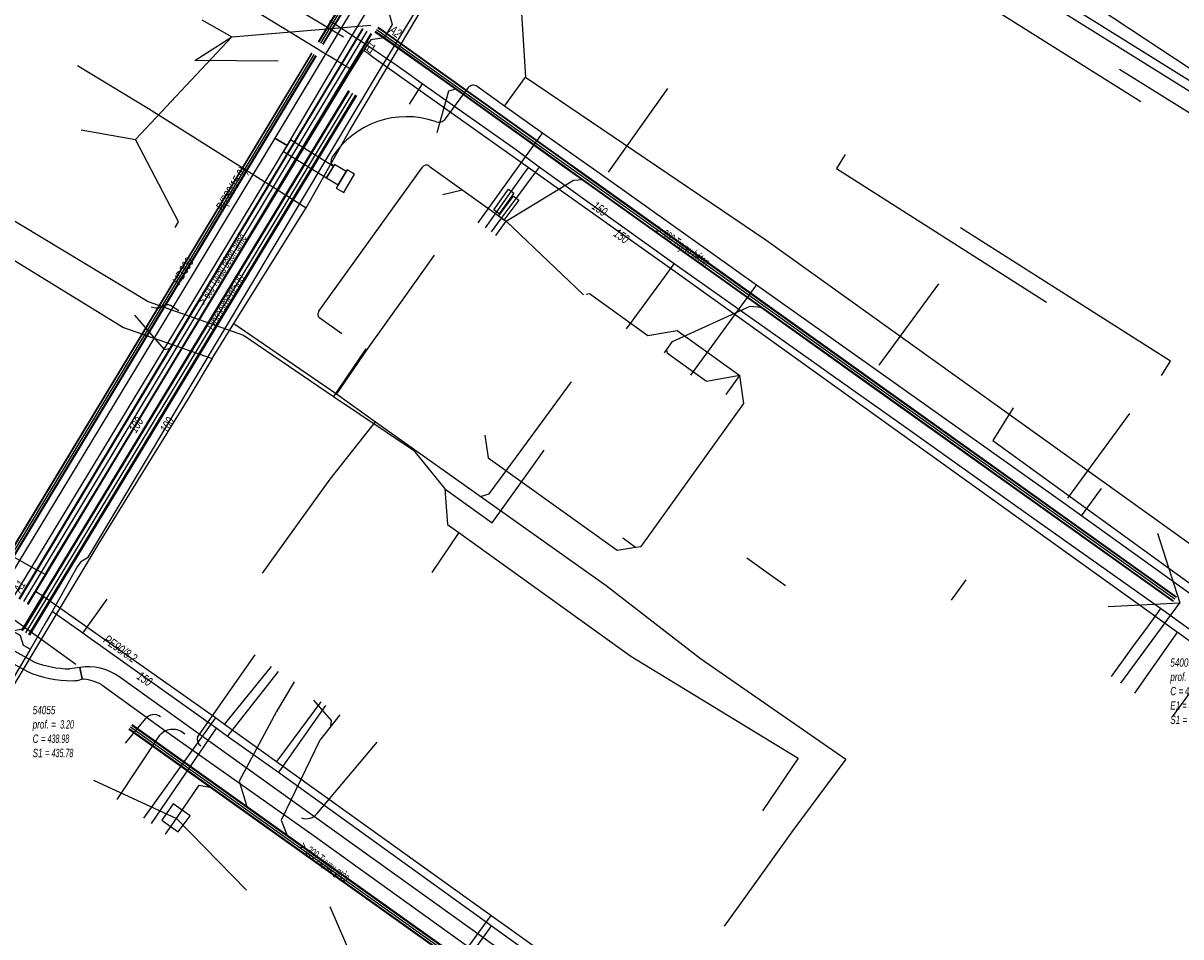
# Model space of a CAD drawing. Header units: metres. Extents: x 2695563 to 2696938, y 1260544 to 1262032.
# Tile 167 of 256: x 2696141 to 2696211, y 1261559 to 1261614. Entities that reach past the tile are written whole.
import ezdxf

# ---------------------------------------------------------------- set-up
doc = ezdxf.new("R2010")
doc.units = ezdxf.units.M
doc.header["$LTSCALE"] = 100
for name, pattern in [('AUSGEZOGEN', [0]), ('STRICHLINIE2_S3', [0.25, 0.15, -0.1]), ('VERDECKT2_S2', [0.18, 0.1, -0.08])]:
    doc.linetypes.add(name, pattern=pattern)
for name, color, linetype in [('Eau portable_Cadastre des conduites_Conduite', 171, 'AUSGEZOGEN'), ('Eau potable_Cadastre des conduites_Conduite_Texte', 171, 'AUSGEZOGEN'), ('Eau potable_Cadastre des conduites_Tube de protection', 171, 'AUSGEZOGEN'), ('EU_Cadastre des conduites', 24, 'AUSGEZOGEN'), ('EU_Cadastre des conduites – Texte', 7, 'AUSGEZOGEN'), ('EU_Cadastre des conduites_Autres ouvrages – Polygone de détail', 24, 'AUSGEZOGEN'), ('EU_Cadastre des conduites_Regard normalisé – Texte', 24, 'AUSGEZOGEN'), ('EU_Cadastre des conduites_Regard – Polygone de détail', 24, 'AUSGEZOGEN'), ('EU_Cadastre des conduites_Texte entrée-sortie', 24, 'AUSGEZOGEN'), ('Gaz_Cadastre des conduites_Conduite', 32, 'AUSGEZOGEN'), ('Gaz_Cadastre des conduites_Conduite_Texte', 32, 'AUSGEZOGEN'), ('Gaz_Cadastre des conduites_Tube de protection', 32, 'AUSGEZOGEN'), ('Réseau électrique_Cadastre des conduite_Bord du tracé', 1, 'AUSGEZOGEN'), ('Réseau électrique_Cadastre des conduite_Tronçon de tracé', 1, 'AUSGEZOGEN'), ('Réseau électrique_Cadastre des conduites_Ouvrage_Surface-Ligne-Point', 1, 'AUSGEZOGEN'), ('TV_Cadastre des conduites_CONDUITE', 92, 'AUSGEZOGEN'), ('Télécommunications_SW_Cadastre des conduites_Bord du tracé', 94, 'AUSGEZOGEN')]:
    doc.layers.add(name, color=color, linetype=linetype)
doc.styles.add('ARIAL', font='arial.ttf')
pattern_1 = [(0, (2708005, 1273150), (6075, 6075), [6075, -6075]), (90, (2708005, 1273150), (-6075, 6075), [6075, -6075])]

# ---------------------------------------------------------------- blocks, each defined once
blk = doc.blocks.new('COMPLEXOBJECT_1562')
at = {"layer": 'EU_Cadastre des conduites', "color": 24, "linetype": 'AUSGEZOGEN', "transparency": 33554687}
for p, q in [((6157.771, 11597.036), (6164.015, 11605.715)), ((6164.433, 11605.783), (6169.062, 11602.461)), ((6159.165, 11595.669), (6157.84, 11596.617))]:
    blk.add_line(p, q, dxfattribs=at)
for centre, radius, start, end in [((6164.256, 11605.544), 0.296, 98.99763, 144.64263), ((6164.259, 11605.545), 0.295, 53.77932, 99.482), ((6158.019, 11596.86), 0.304, 144.72783, 189.13353), ((6158.011, 11596.858), 0.296, 188.99763, 234.64263)]:
    blk.add_arc(centre, radius, start, end, dxfattribs=at)
blk = doc.blocks.new('COMPLEXOBJECT_1636')
at = {"layer": 'Réseau électrique_Cadastre des conduite_Bord du tracé', "color": 1, "linetype": 'AUSGEZOGEN', "transparency": 33554687}
for points in [[(6143.365, 11575.539), (6143.501, 11574.847), (6143.591, 11574.839)], [(6213.247, 11525.361), (6213.746, 11526.058), (6197.2, 11537.898), (6174.251, 11554.532), (6155.091, 11568.252), (6145.699, 11574.988)], [(6144.677, 11574.5), (6148.545, 11571.707), (6157.356, 11565.476), (6169.598, 11556.684), (6172.409, 11554.613), (6178.488, 11550.242), (6180.617, 11548.662), (6197.089, 11536.96), (6211.868, 11526.262), (6213.247, 11525.361)]]:
    blk.add_lwpolyline(points, dxfattribs=at)
for centre, radius, start, end in [((6143.868, 11572.451), 3.128, 54.17982, 99.25432), ((6143.269, 11571.897), 2.96, 61.58264, 83.74536)]:
    blk.add_arc(centre, radius, start, end, dxfattribs=at)
blk = doc.blocks.new('COMPLEXOBJECT_1637')
at = {"layer": 'Réseau électrique_Cadastre des conduite_Bord du tracé', "color": 1, "linetype": 'AUSGEZOGEN', "transparency": 33554687}
for points in [[(6140.572, 11575.883), (6139.455, 11576.497), (6138.098, 11577.212), (6137.715, 11576.583)], [(6137.715, 11576.583), (6139.133, 11575.875), (6140.195, 11575.292)], [(6143.501, 11574.847), (6143.365, 11575.539), (6142.749, 11575.452)]]:
    blk.add_lwpolyline(points, dxfattribs=at)
for centre, radius, start, end in [((6142.921, 11582.037), 6.587, 249.10307, 268.49985), ((6142.908, 11581.748), 7.003, 247.20473, 269.9311), ((6142.956, 11576.235), 1.491, 267.83767, 291.42692)]:
    blk.add_arc(centre, radius, start, end, dxfattribs=at)
blk = doc.blocks.new('COMPLEXOBJECT_1659')
at = {"layer": 'Réseau électrique_Cadastre des conduite_Bord du tracé', "color": 1, "linetype": 'AUSGEZOGEN', "transparency": 33554687}
blk.add_line((6171.74, 11633.382), (6171.916, 11633.684), dxfattribs=at)
for points in [[(6171.651, 11634.252), (6171.271, 11633.662), (6171.74, 11633.382)], [(6172.557, 11633.847), (6213.047, 11608.593), (6213.322, 11609.034), (6172.674, 11634.387)]]:
    blk.add_lwpolyline(points, dxfattribs=at)
for centre, radius, start, end in [((6172.241, 11633.728), 0.789, 56.67977, 138.35541), ((6172.3, 11633.515), 0.419, 52.2353, 156.29942)]:
    blk.add_arc(centre, radius, start, end, dxfattribs=at)
blk = doc.blocks.new('COMPLEXOBJECT_1936')
at = {"layer": 'Réseau électrique_Cadastre des conduite_Tronçon de tracé', "color": 1, "linetype": 'AUSGEZOGEN', "transparency": 33554687}
for centre, radius, start, end in [((6147.985, 11598.055), 0.821, 246.50092, 299.31012), ((6148.632, 11596.989), 0.428, 64.27737, 125.00784)]:
    blk.add_arc(centre, radius, start, end, dxfattribs=at)
blk = doc.blocks.new('COMPLEXOBJECT_1957')
at = {"layer": 'Réseau électrique_Cadastre des conduite_Tronçon de tracé', "color": 1, "linetype": 'AUSGEZOGEN', "transparency": 33554687}
blk.add_line((6146.113, 11570.965), (6147.31, 11572.438), dxfattribs=at)
blk.add_arc((6147.828, 11572.052), 0.646, 52.54649, 143.32611, dxfattribs=at)
blk = doc.blocks.new('COMPLEXOBJECT_1958')
at = {"layer": 'Réseau électrique_Cadastre des conduite_Tronçon de tracé', "color": 1, "linetype": 'AUSGEZOGEN', "transparency": 33554687}
blk.add_line((6145.616, 11567.584), (6148.189, 11571.461), dxfattribs=at)
blk.add_arc((6148.962, 11570.781), 1.029, 45.5346, 138.68206, dxfattribs=at)
blk = doc.blocks.new('COMPLEXOBJECT_1965')
at = {"layer": 'Réseau électrique_Cadastre des conduite_Tronçon de tracé', "color": 1, "linetype": 'AUSGEZOGEN', "transparency": 33554687}
blk.add_line((6150.446, 11571.34), (6153.94, 11576.298), dxfattribs=at)
blk.add_arc((6150.919, 11571.227), 0.486, 166.58321, 236.71475, dxfattribs=at)
blk = doc.blocks.new('COMPLEXOBJECT_1966')
at = {"layer": 'Réseau électrique_Cadastre des conduite_Tronçon de tracé', "color": 1, "linetype": 'AUSGEZOGEN', "transparency": 33554687}
blk.add_line((6157.671, 11566.729), (6161.283, 11571.044), dxfattribs=at)
blk.add_arc((6157.014, 11567.26), 0.845, 250.15677, 321.0917, dxfattribs=at)
blk = doc.blocks.new('COMPLEXOBJECT_1971')
at = {"layer": 'Réseau électrique_Cadastre des conduite_Tronçon de tracé', "color": 1, "linetype": 'AUSGEZOGEN', "transparency": 33554687}
blk.add_line((6166.774, 11610.518), (6165.331, 11608.566), dxfattribs=at)
for centre, radius, start, end in [((6167.075, 11610.284), 0.382, 50.6907, 142.12864), ((6163.061, 11603.424), 5.342, 70.94486, 147.23202), ((6165.007, 11608.866), 0.442, 242.80654, 317.2467), ((6158.903, 11606.088), 0.404, 145.78375, 232.1184)]:
    blk.add_arc(centre, radius, start, end, dxfattribs=at)

msp = doc.modelspace()

# ---------------------------------------------------------------- hatches: boundary and pattern name
at = {"layer": 'Réseau électrique_Cadastre des conduite_Bord du tracé', "lineweight": 18, "transparency": 33554687}
h = msp.add_hatch(dxfattribs=at)
h.set_pattern_fill('MUSTER', color=1, scale=6075, style=0, pattern_type=2)
h.set_pattern_definition(pattern_1)
h.paths.add_polyline_path([(2696172.71, 1261633.192), (2696172.886, 1261633.494), (2696172.897, 1261633.516), (2696172.908, 1261633.538), (2696172.921, 1261633.559), (2696172.936, 1261633.579), (2696172.951, 1261633.598), (2696172.968, 1261633.616), (2696172.985, 1261633.633), (2696173.004, 1261633.649), (2696173.023, 1261633.664), (2696173.043, 1261633.678), (2696173.064, 1261633.691), (2696173.086, 1261633.702), (2696173.108, 1261633.712), (2696173.131, 1261633.721), (2696173.155, 1261633.729), (2696173.179, 1261633.735), (2696173.203, 1261633.739), (2696173.227, 1261633.743), (2696173.252, 1261633.744), (2696173.276, 1261633.745), (2696173.301, 1261633.744), (2696173.325, 1261633.741), (2696173.349, 1261633.737), (2696173.373, 1261633.732), (2696173.397, 1261633.725), (2696173.42, 1261633.717), (2696173.443, 1261633.708), (2696173.465, 1261633.697), (2696173.486, 1261633.685), (2696173.507, 1261633.671), (2696173.527, 1261633.657), (2696214.017, 1261608.403), (2696214.292, 1261608.844), (2696173.644, 1261634.197), (2696173.613, 1261634.216), (2696173.582, 1261634.234), (2696173.549, 1261634.25), (2696173.516, 1261634.265), (2696173.482, 1261634.278), (2696173.448, 1261634.29), (2696173.413, 1261634.3), (2696173.378, 1261634.309), (2696173.342, 1261634.316), (2696173.306, 1261634.321), (2696173.27, 1261634.324), (2696173.234, 1261634.326), (2696173.198, 1261634.327), (2696173.162, 1261634.325), (2696173.125, 1261634.322), (2696173.089, 1261634.317), (2696173.054, 1261634.311), (2696173.018, 1261634.303), (2696172.983, 1261634.293), (2696172.949, 1261634.282), (2696172.915, 1261634.269), (2696172.882, 1261634.255), (2696172.849, 1261634.239), (2696172.817, 1261634.222), (2696172.786, 1261634.203), (2696172.756, 1261634.183), (2696172.727, 1261634.161), (2696172.699, 1261634.138), (2696172.672, 1261634.114), (2696172.646, 1261634.089), (2696172.621, 1261634.062), (2696172.241, 1261633.472)], flags=0)
h = msp.add_hatch(dxfattribs=at)
h.set_pattern_fill('MUSTER', color=1, scale=6075, style=0, pattern_type=2)
h.set_pattern_definition(pattern_1)
h.paths.add_polyline_path([(2696156.824, 1261606.83), (2696160.565, 1261613.175), (2696172.71, 1261633.192), (2696172.026, 1261633.607), (2696159.879, 1261613.587), (2696156.088, 1261607.275)], flags=0)
h = msp.add_hatch(dxfattribs=at)
h.set_pattern_fill('MUSTER', color=1, scale=6075, style=0, pattern_type=2)
h.set_pattern_definition(pattern_1)
h.paths.add_polyline_path([(2696139.565, 1261578.344), (2696140.031, 1261579.099), (2696150.67, 1261596.646), (2696156.824, 1261606.83), (2696156.088, 1261607.275), (2696149.934, 1261597.091), (2696138.831, 1261578.787)], flags=0)
h = msp.add_hatch(dxfattribs=at)
h.set_pattern_fill('MUSTER', color=1, scale=6075, style=0, pattern_type=2)
h.set_pattern_definition(pattern_1)
h.paths.add_polyline_path([(2696159.625, 1261605.579), (2696157.026, 1261607.173), (2696156.615, 1261606.486), (2696159.207, 1261604.897)], flags=0)
h = msp.add_hatch(dxfattribs=at)
h.set_pattern_fill('MUSTER', color=1, scale=6075, style=0, pattern_type=2)
h.set_pattern_definition(pattern_1)
h.paths.add_polyline_path([(2696160.392, 1261605.265), (2696159.695, 1261605.692), (2696159.207, 1261604.897), (2696159.915, 1261604.47)], flags=0)
h = msp.add_hatch(dxfattribs=at)
h.set_pattern_fill('MUSTER', color=1, scale=6075, style=0, pattern_type=2)
h.set_pattern_definition(pattern_1)
h.paths.add_polyline_path([(2696138.685, 1261576.393), (2696140.103, 1261575.685), (2696141.165, 1261575.102), (2696141.248, 1261575.068), (2696141.331, 1261575.035), (2696141.415, 1261575.003), (2696141.499, 1261574.972), (2696141.583, 1261574.942), (2696141.668, 1261574.913), (2696141.753, 1261574.885), (2696141.839, 1261574.859), (2696141.925, 1261574.833), (2696142.011, 1261574.809), (2696142.098, 1261574.785), (2696142.184, 1261574.763), (2696142.271, 1261574.742), (2696142.359, 1261574.722), (2696142.446, 1261574.703), (2696142.534, 1261574.685), (2696142.622, 1261574.669), (2696142.711, 1261574.653), (2696142.799, 1261574.639), (2696142.888, 1261574.625), (2696142.976, 1261574.613), (2696143.065, 1261574.602), (2696143.154, 1261574.593), (2696143.244, 1261574.584), (2696143.333, 1261574.576), (2696143.422, 1261574.57), (2696143.512, 1261574.565), (2696143.601, 1261574.56), (2696143.691, 1261574.558), (2696143.78, 1261574.556), (2696143.87, 1261574.555), (2696143.89, 1261574.554), (2696143.91, 1261574.554), (2696143.929, 1261574.554), (2696143.949, 1261574.554), (2696143.969, 1261574.555), (2696143.989, 1261574.555), (2696144.009, 1261574.556), (2696144.028, 1261574.557), (2696144.048, 1261574.559), (2696144.068, 1261574.561), (2696144.088, 1261574.563), (2696144.107, 1261574.565), (2696144.127, 1261574.567), (2696144.146, 1261574.57), (2696144.166, 1261574.573), (2696144.186, 1261574.577), (2696144.205, 1261574.58), (2696144.224, 1261574.584), (2696144.244, 1261574.588), (2696144.263, 1261574.592), (2696144.282, 1261574.597), (2696144.302, 1261574.602), (2696144.321, 1261574.607), (2696144.34, 1261574.612), (2696144.359, 1261574.618), (2696144.378, 1261574.624), (2696144.397, 1261574.63), (2696144.415, 1261574.636), (2696144.434, 1261574.643), (2696144.453, 1261574.65), (2696144.471, 1261574.657), (2696144.335, 1261575.349), (2696143.719, 1261575.262), (2696143.647, 1261575.264), (2696143.575, 1261575.267), (2696143.503, 1261575.271), (2696143.432, 1261575.276), (2696143.36, 1261575.281), (2696143.288, 1261575.287), (2696143.217, 1261575.294), (2696143.145, 1261575.302), (2696143.074, 1261575.311), (2696143.002, 1261575.32), (2696142.931, 1261575.33), (2696142.86, 1261575.341), (2696142.789, 1261575.353), (2696142.718, 1261575.365), (2696142.648, 1261575.378), (2696142.577, 1261575.392), (2696142.507, 1261575.407), (2696142.436, 1261575.422), (2696142.366, 1261575.439), (2696142.296, 1261575.456), (2696142.227, 1261575.474), (2696142.157, 1261575.492), (2696142.088, 1261575.511), (2696142.019, 1261575.532), (2696141.95, 1261575.552), (2696141.881, 1261575.574), (2696141.813, 1261575.596), (2696141.745, 1261575.619), (2696141.677, 1261575.643), (2696141.609, 1261575.668), (2696141.542, 1261575.693), (2696140.425, 1261576.307), (2696139.068, 1261577.022)], flags=0)
h = msp.add_hatch(dxfattribs=at)
h.set_pattern_fill('MUSTER', color=1, scale=6075, style=0, pattern_type=2)
h.set_pattern_definition(pattern_1)
h.paths.add_polyline_path([(2696214.217, 1261525.171), (2696214.716, 1261525.868), (2696198.17, 1261537.708), (2696175.221, 1261554.342), (2696156.061, 1261568.062), (2696146.669, 1261574.798), (2696146.604, 1261574.844), (2696146.538, 1261574.888), (2696146.471, 1261574.93), (2696146.403, 1261574.97), (2696146.333, 1261575.009), (2696146.263, 1261575.046), (2696146.192, 1261575.082), (2696146.12, 1261575.115), (2696146.047, 1261575.147), (2696145.973, 1261575.176), (2696145.899, 1261575.204), (2696145.824, 1261575.23), (2696145.748, 1261575.254), (2696145.672, 1261575.276), (2696145.595, 1261575.297), (2696145.518, 1261575.315), (2696145.44, 1261575.331), (2696145.362, 1261575.345), (2696145.284, 1261575.358), (2696145.205, 1261575.368), (2696145.126, 1261575.376), (2696145.047, 1261575.383), (2696144.968, 1261575.387), (2696144.889, 1261575.389), (2696144.809, 1261575.39), (2696144.73, 1261575.388), (2696144.65, 1261575.384), (2696144.571, 1261575.378), (2696144.492, 1261575.371), (2696144.414, 1261575.361), (2696144.335, 1261575.349), (2696144.471, 1261574.657), (2696144.561, 1261574.649), (2696144.598, 1261574.645), (2696144.634, 1261574.64), (2696144.671, 1261574.635), (2696144.707, 1261574.629), (2696144.744, 1261574.623), (2696144.78, 1261574.617), (2696144.816, 1261574.61), (2696144.853, 1261574.602), (2696144.889, 1261574.594), (2696144.925, 1261574.586), (2696144.961, 1261574.577), (2696144.996, 1261574.568), (2696145.032, 1261574.558), (2696145.067, 1261574.548), (2696145.103, 1261574.538), (2696145.138, 1261574.527), (2696145.173, 1261574.515), (2696145.208, 1261574.503), (2696145.243, 1261574.491), (2696145.278, 1261574.478), (2696145.312, 1261574.465), (2696145.346, 1261574.451), (2696145.381, 1261574.437), (2696145.415, 1261574.423), (2696145.448, 1261574.408), (2696145.482, 1261574.393), (2696145.515, 1261574.377), (2696145.549, 1261574.361), (2696145.582, 1261574.344), (2696145.614, 1261574.327), (2696145.647, 1261574.31), (2696149.515, 1261571.517), (2696158.326, 1261565.286), (2696170.568, 1261556.494), (2696173.379, 1261554.423), (2696179.458, 1261550.052), (2696181.587, 1261548.472), (2696198.059, 1261536.77), (2696212.838, 1261526.072)], flags=0)
at = {"layer": 'Réseau électrique_Cadastre des conduites_Ouvrage_Surface-Ligne-Point', "lineweight": 18, "transparency": 33554687}
h = msp.add_hatch(dxfattribs=at)
h.set_pattern_fill('MUSTER', color=1, scale=2025, style=0, pattern_type=2)
h.set_pattern_definition([(0, (2699905, 1265050), (2025, 2025), [2025, -2025]), (90, (2699905, 1265050), (-2025, 2025), [2025, -2025])])
h.paths.add_polyline_path([(2696159.788, 1261604.26), (2696160.245, 1261603.999), (2696160.901, 1261605.105), (2696160.45, 1261605.362)], flags=0)

# ---------------------------------------------------------------- linework, layer by layer
at = {"layer": 'Eau portable_Cadastre des conduites_Conduite', "linetype": 'AUSGEZOGEN', "transparency": 33554687}
for p, q in [((2696160.521, 1261610.146), (2696140.799, 1261577.595)), ((2696160.548, 1261610.13), (2696140.826, 1261577.579)), ((2696160.575, 1261610.113), (2696140.853, 1261577.562)), ((2696160.949, 1261609.887), (2696141.227, 1261577.336)), ((2696160.976, 1261609.87), (2696141.254, 1261577.319)), ((2696161.003, 1261609.854), (2696141.281, 1261577.303))]:
    msp.add_line(p, q, dxfattribs=at)
at = {"layer": 'Eau portable_Cadastre des conduites_Conduite', "color": 7, "linetype": 'AUSGEZOGEN', "transparency": 33554687}
for p, q in [((2696164.98, 1261610.56), (2696164.19, 1261609.33)), ((2696144.516, 1261577.414), (2696145.978, 1261579.471))]:
    msp.add_line(p, q, dxfattribs=at)
at = {"layer": 'Eau portable_Cadastre des conduites_Conduite', "color": 255, "linetype": 'AUSGEZOGEN', "transparency": 33554687}
msp.add_line((2696160.762, 1261610), (2696141.04, 1261577.449), dxfattribs=at)
at = {"layer": 'Eau portable_Cadastre des conduites_Conduite', "color": 7, "linetype": 'AUSGEZOGEN', "transparency": 33554687}
for points in [[(2696186.87, 1261651.51), (2696186.393, 1261650.747), (2696180.014, 1261640.327), (2696164.662, 1261615.115), (2696162.82, 1261612.09)], [(2696161.54, 1261612.946), (2696161.361, 1261613.066), (2696161.21, 1261613.166), (2696161.006, 1261613.301), (2696159.403, 1261614.364)], [(2696162.82, 1261612.09), (2696162.528, 1261612.286), (2696162.311, 1261612.432), (2696162.131, 1261612.553), (2696161.821, 1261612.761), (2696161.54, 1261612.946)], [(2696162.82, 1261612.09), (2696162.502, 1261611.558), (2696144.918, 1261582.167), (2696144.795, 1261581.961), (2696144.385, 1261581.732), (2696144.189, 1261581.455)], [(2696264.67, 1261539.333), (2696250.6, 1261549.41), (2696241.13, 1261556.03), (2696232.46, 1261562.37), (2696226.499, 1261566.661), (2696224.349, 1261568.209), (2696222.198, 1261569.757), (2696221.43, 1261570.31), (2696209.51, 1261578.91), (2696200.764, 1261585.1), (2696194.38, 1261589.636), (2696189.445, 1261593.143), (2696188.589, 1261593.751), (2696185.308, 1261596.083), (2696180.17, 1261599.69), (2696172.02, 1261605.53), (2696170.61, 1261606.59), (2696164.98, 1261610.56), (2696164.161, 1261611.14), (2696163.686, 1261611.476), (2696163.262, 1261611.777), (2696163.099, 1261611.892), (2696162.82, 1261612.09)], [(2696172.02, 1261605.53), (2696171.541, 1261604.882), (2696170.638, 1261603.662), (2696169.741, 1261602.449), (2696169.131, 1261601.624)], [(2696177.29, 1261595.781), (2696177.633, 1261596.245), (2696177.751, 1261596.406), (2696179.585, 1261598.896), (2696180.17, 1261599.69)], [(2696141.332, 1261576.439), (2696141.151, 1261576.546), (2696140.93, 1261576.678), (2696140.755, 1261577.259), (2696140.581, 1261577.358), (2696137.791, 1261578.945), (2696137.111, 1261579.332), (2696131.942, 1261582.273)], [(2696144.189, 1261581.455), (2696143.219, 1261579.724), (2696142.665, 1261578.735)], [(2696142.665, 1261578.735), (2696142.32, 1261578.14), (2696141.332, 1261576.439), (2696138.357, 1261571.455)], [(2696236.131, 1261511.368), (2696234.611, 1261512.855), (2696234.143, 1261513.284), (2696232.343, 1261514.851), (2696222.763, 1261521.44), (2696222.226, 1261521.795), (2696216.277, 1261526.05), (2696212.894, 1261528.496), (2696197.985, 1261539.099), (2696182.323, 1261550.29), (2696181.305, 1261551.01), (2696177.163, 1261553.969), (2696169.139, 1261559.759), (2696156.312, 1261569.024), (2696153.225, 1261571.18), (2696152.551, 1261571.681), (2696144.818, 1261577.199), (2696144.516, 1261577.414), (2696142.665, 1261578.735)], [(2696209.51, 1261578.91), (2696209.32, 1261578.65), (2696208.898, 1261578.07), (2696208.651, 1261577.731), (2696207.983, 1261576.814), (2696206.519, 1261574.805)], [(2696153.225, 1261571.18), (2696153.36, 1261571.353), (2696156.3, 1261575.116)], [(2696156.312, 1261569.024), (2696156.439, 1261569.204), (2696159.17, 1261573.064)], [(2696152.551, 1261571.681), (2696152.427, 1261571.499), (2696148.626, 1261565.929)], [(2696169.139, 1261559.759), (2696169.011, 1261559.58), (2696165.083, 1261554.112)]]:
    msp.add_lwpolyline(points, dxfattribs=at)
at = {"layer": 'Eau potable_Cadastre des conduites_Tube de protection', "color": 7, "linetype": 'VERDECKT2_S2', "transparency": 33554687}
msp.add_lwpolyline([(2696169.902, 1261602.33), (2696169.58, 1261602.568), (2696170.477, 1261603.78), (2696170.799, 1261603.543), (2696169.902, 1261602.33)], close=True, dxfattribs=at)
at = {"layer": 'EU_Cadastre des conduites', "color": 24, "linetype": 'AUSGEZOGEN', "transparency": 33554687}
for p, q in [((2696151.69, 1261614.42), (2696153.5, 1261613.39)), ((2696153.5, 1261613.39), (2696161.88, 1261614.097)), ((2696147.678, 1261607.209), (2696153.5, 1261613.39)), ((2696156.284, 1261611.934), (2696151.261, 1261611.971)), ((2696144.405, 1261607.791), (2696147.678, 1261607.209)), ((2696166.222, 1261603.889), (2696167.389, 1261604.168)), ((2696169.421, 1261601.417), (2696170.032, 1261602.271)), ((2696174.706, 1261597.821), (2696170.032, 1261602.271)), ((2696179.729, 1261594.531), (2696180.065, 1261595.006)), ((2696179.583, 1261594.33), (2696179.729, 1261594.531)), ((2696183.305, 1261591.811), (2696184.133, 1261592.971)), ((2696177.08, 1261583.165), (2696177.845, 1261582.605)), ((2696209.324, 1261583.456), (2696210.675, 1261579.241)), ((2696184.55, 1261581.96), (2696185.844, 1261581.035)), ((2696185.844, 1261581.035), (2696186.877, 1261580.296)), ((2696197.758, 1261580.628), (2696196.885, 1261579.408)), ((2696206.355, 1261579.022), (2696210.675, 1261579.241)), ((2696207.12, 1261574.41), (2696210.675, 1261579.241)), ((2696157.25, 1261574.48), (2696156.183, 1261572.705)), ((2696160.01, 1261572.49), (2696158.807, 1261570.956)), ((2696145.15, 1261568.55), (2696150.151, 1261566.234)), ((2696149.498, 1261565.299), (2696150.151, 1261566.234)), ((2696154.37, 1261561.91), (2696150.151, 1261566.234))]:
    msp.add_line(p, q, dxfattribs=at)
at = {"layer": 'EU_Cadastre des conduites', "linetype": 'AUSGEZOGEN', "transparency": 33554687}
for p, q in [((2696150.981, 1261596.632), (2696161.385, 1261613.9)), ((2696150.998, 1261596.622), (2696161.402, 1261613.89)), ((2696151.015, 1261596.611), (2696161.42, 1261613.879)), ((2696162.126, 1261613.697), (2696162.449, 1261613.482)), ((2696162.137, 1261613.713), (2696162.46, 1261613.498)), ((2696162.148, 1261613.73), (2696162.471, 1261613.515)), ((2696162.292, 1261613.946), (2696162.619, 1261613.729)), ((2696162.303, 1261613.963), (2696162.63, 1261613.746)), ((2696162.314, 1261613.979), (2696162.641, 1261613.762)), ((2696162.619, 1261613.729), (2696167.35, 1261610.35)), ((2696162.63, 1261613.746), (2696167.361, 1261610.366)), ((2696162.641, 1261613.762), (2696167.373, 1261610.382)), ((2696151.495, 1261596.323), (2696161.898, 1261613.591)), ((2696151.512, 1261596.312), (2696161.916, 1261613.58)), ((2696151.529, 1261596.302), (2696161.933, 1261613.57)), ((2696162.449, 1261613.482), (2696167.175, 1261610.106)), ((2696162.46, 1261613.498), (2696167.187, 1261610.122)), ((2696162.471, 1261613.515), (2696167.198, 1261610.138)), ((2696167.187, 1261610.122), (2696173.55, 1261605.576)), ((2696167.198, 1261610.138), (2696173.561, 1261605.592)), ((2696167.35, 1261610.35), (2696173.713, 1261605.804)), ((2696167.361, 1261610.366), (2696173.724, 1261605.82)), ((2696167.373, 1261610.382), (2696173.736, 1261605.836)), ((2696167.175, 1261610.106), (2696173.538, 1261605.56)), ((2696173.538, 1261605.56), (2696174.568, 1261604.825)), ((2696173.55, 1261605.576), (2696174.58, 1261604.841)), ((2696173.561, 1261605.592), (2696174.591, 1261604.857)), ((2696173.713, 1261605.804), (2696174.743, 1261605.069)), ((2696173.724, 1261605.82), (2696174.754, 1261605.085)), ((2696173.736, 1261605.836), (2696174.766, 1261605.101)), ((2696174.568, 1261604.825), (2696183.829, 1261598.209)), ((2696174.58, 1261604.841), (2696183.841, 1261598.225)), ((2696174.591, 1261604.857), (2696183.852, 1261598.241)), ((2696174.743, 1261605.069), (2696184.004, 1261598.453)), ((2696174.754, 1261605.085), (2696184.015, 1261598.469)), ((2696174.766, 1261605.101), (2696184.027, 1261598.485)), ((2696184.004, 1261598.453), (2696191.844, 1261592.853)), ((2696184.015, 1261598.469), (2696191.855, 1261592.869)), ((2696184.027, 1261598.485), (2696191.867, 1261592.885)), ((2696183.829, 1261598.209), (2696191.669, 1261592.609)), ((2696183.841, 1261598.225), (2696191.681, 1261592.625)), ((2696183.852, 1261598.241), (2696191.692, 1261592.641)), ((2696140.664, 1261579.486), (2696150.981, 1261596.632)), ((2696140.682, 1261579.476), (2696150.998, 1261596.622)), ((2696140.699, 1261579.465), (2696151.015, 1261596.611)), ((2696141.179, 1261579.177), (2696151.495, 1261596.323)), ((2696141.196, 1261579.166), (2696151.512, 1261596.312)), ((2696141.214, 1261579.156), (2696151.529, 1261596.302)), ((2696191.844, 1261592.853), (2696210.441, 1261579.589)), ((2696191.855, 1261592.869), (2696210.452, 1261579.605)), ((2696191.867, 1261592.885), (2696210.464, 1261579.621)), ((2696191.669, 1261592.609), (2696210.266, 1261579.345)), ((2696191.681, 1261592.625), (2696210.278, 1261579.361)), ((2696191.692, 1261592.641), (2696210.289, 1261579.377)), ((2696147.458, 1261571.879), (2696187.852, 1261543.092)), ((2696147.469, 1261571.895), (2696187.863, 1261543.108)), ((2696147.481, 1261571.911), (2696187.875, 1261543.124)), ((2696147.283, 1261571.635), (2696187.677, 1261542.848)), ((2696147.295, 1261571.651), (2696187.689, 1261542.864)), ((2696147.306, 1261571.667), (2696187.7, 1261542.88))]:
    msp.add_line(p, q, dxfattribs=at)
at = {"layer": 'EU_Cadastre des conduites', "color": 255, "transparency": 33554687}
for p, q in [((2696151.255, 1261596.467), (2696161.659, 1261613.735)), ((2696162.22, 1261613.838), (2696162.545, 1261613.622)), ((2696162.545, 1261613.622), (2696167.274, 1261610.244)), ((2696167.274, 1261610.244), (2696173.637, 1261605.698)), ((2696173.637, 1261605.698), (2696174.667, 1261604.963)), ((2696174.667, 1261604.963), (2696183.928, 1261598.347)), ((2696183.928, 1261598.347), (2696191.768, 1261592.747)), ((2696140.939, 1261579.321), (2696151.255, 1261596.467)), ((2696191.768, 1261592.747), (2696210.365, 1261579.483)), ((2696147.382, 1261571.773), (2696187.776, 1261542.986))]:
    msp.add_line(p, q, dxfattribs=at)
at = {"layer": 'EU_Cadastre des conduites', "color": 24, "linetype": 'AUSGEZOGEN', "transparency": 33554687}
for points in [[(2696151.261, 1261611.971), (2696152.485, 1261612.747), (2696153.5, 1261613.39)], [(2696165.87, 1261607.63), (2696166.584, 1261610.141), (2696167.008, 1261610.253)], [(2696150.071, 1261601.898), (2696150.278, 1261602.24), (2696147.678, 1261607.209)], [(2696170.032, 1261602.271), (2696174.11, 1261604.74), (2696174.657, 1261604.779)], [(2696174.856, 1261597.873), (2696175.056, 1261597.908), (2696178.587, 1261595.373), (2696180.356, 1261595.669), (2696184.133, 1261592.971)], [(2696180.065, 1261595.006), (2696184.751, 1261597.141), (2696185.446, 1261597.081)], [(2696147.62, 1261596.6), (2696149.405, 1261594.527), (2696149.795, 1261594.608)], [(2696184.133, 1261592.971), (2696182.119, 1261592.603), (2696179.768, 1261594.29), (2696179.729, 1261594.531)], [(2696168.745, 1261589.366), (2696168.956, 1261588.003), (2696176.728, 1261582.418), (2696177.845, 1261582.605), (2696178.182, 1261582.658), (2696184.372, 1261591.284), (2696184.133, 1261592.971)], [(2696158.411, 1261573.378), (2696159.486, 1261572.161), (2696159.453, 1261571.81)], [(2696156.183, 1261572.705), (2696153.932, 1261568.49), (2696154.39, 1261566.963)], [(2696158.807, 1261570.956), (2696156.464, 1261566.149), (2696156.833, 1261565.222)], [(2696150.151, 1261566.234), (2696151.515, 1261568.252), (2696152.261, 1261568.112)], [(2696159.41, 1261560.94), (2696160.783, 1261557.723), (2696163.432, 1261557.326)]]:
    msp.add_lwpolyline(points, dxfattribs=at)
at = {"layer": 'EU_Cadastre des conduites_Autres ouvrages – Polygone de détail', "color": 24, "linetype": 'STRICHLINIE2_S3', "transparency": 33554687}
for points in [[(2696196.102, 1261618.234), (2696195.62, 1261617.485), (2696220.073, 1261602.093), (2696223.631, 1261607.664), (2696242.461, 1261595.68), (2696242.983, 1261596.522), (2696223.303, 1261609.046), (2696219.763, 1261603.484), (2696196.102, 1261618.234)], [(2696190.492, 1261606.297), (2696189.972, 1261605.446), (2696209.569, 1261592.972), (2696210.107, 1261593.823), (2696190.492, 1261606.297)]]:
    msp.add_lwpolyline(points, close=True, dxfattribs=at)
at = {"layer": 'EU_Cadastre des conduites_Regard – Polygone de détail', "color": 24, "linetype": 'STRICHLINIE2_S3', "transparency": 33554687}
msp.add_lwpolyline([(2696150.255, 1261565.442), (2696150.972, 1261566.399), (2696149.954, 1261567.128), (2696149.278, 1261566.137), (2696150.255, 1261565.442)], close=True, dxfattribs=at)
at = {"layer": 'Gaz_Cadastre des conduites_Conduite', "linetype": 'AUSGEZOGEN', "transparency": 33554687}
for p, q in [((2696202.488, 1261685.574), (2696158.703, 1261613.101)), ((2696202.504, 1261685.565), (2696158.719, 1261613.092)), ((2696202.52, 1261685.555), (2696158.735, 1261613.082)), ((2696202.744, 1261685.419), (2696158.959, 1261612.946)), ((2696202.76, 1261685.409), (2696158.975, 1261612.936)), ((2696202.776, 1261685.4), (2696158.991, 1261612.927)), ((2696158.29, 1261612.417), (2696126.317, 1261559.495)), ((2696158.306, 1261612.408), (2696126.333, 1261559.486)), ((2696158.322, 1261612.398), (2696126.349, 1261559.476)), ((2696158.546, 1261612.262), (2696126.573, 1261559.34)), ((2696158.562, 1261612.252), (2696126.589, 1261559.33)), ((2696158.578, 1261612.243), (2696126.605, 1261559.321))]:
    msp.add_line(p, q, dxfattribs=at)
at = {"layer": 'Gaz_Cadastre des conduites_Conduite', "color": 255, "linetype": 'AUSGEZOGEN', "transparency": 33554687}
for p, q in [((2696202.632, 1261685.487), (2696158.847, 1261613.014)), ((2696158.434, 1261612.33), (2696126.461, 1261559.408))]:
    msp.add_line(p, q, dxfattribs=at)
at = {"layer": 'Gaz_Cadastre des conduites_Conduite', "color": 32, "linetype": 'AUSGEZOGEN', "transparency": 33554687}
for points in [[(2696204.82, 1261686.66), (2696202.14, 1261682.27), (2696202.62, 1261680.63), (2696178.361, 1261640.607), (2696162.93, 1261615.02), (2696163.17, 1261614.14), (2696162.68, 1261613.34), (2696161.884, 1261613.218), (2696161.552, 1261612.741), (2696161.432, 1261612.568)], [(2696160.71, 1261611.404), (2696159.507, 1261612.141), (2696159.294, 1261612.271), (2696159.03, 1261612.433), (2696158.698, 1261612.637), (2696158.348, 1261612.851), (2696158.084, 1261613.013), (2696152.803, 1261616.25)], [(2696142.235, 1261580.954), (2696142.526, 1261581.434), (2696152.156, 1261597.306), (2696160.71, 1261611.404), (2696161.084, 1261612.007), (2696161.432, 1261612.568)], [(2696258.23, 1261543.37), (2696241.31, 1261555.33), (2696210.515, 1261577.474), (2696200.818, 1261584.439), (2696185.412, 1261595.505), (2696180.38, 1261599.12), (2696171.36, 1261605.52), (2696167.285, 1261608.413), (2696162.085, 1261612.104), (2696161.728, 1261612.358), (2696161.432, 1261612.568)], [(2696171.36, 1261605.52), (2696171.079, 1261605.123), (2696170.345, 1261604.086), (2696169.462, 1261602.839), (2696168.78, 1261601.876)], [(2696142.235, 1261580.954), (2696142.052, 1261581.057), (2696141.493, 1261581.369), (2696140.06, 1261582.173)], [(2696142.162, 1261579.617), (2696141.647, 1261579.932), (2696141.996, 1261580.539), (2696142.235, 1261580.954)], [(2696136.858, 1261572.099), (2696140.247, 1261577.57), (2696140.98, 1261577.694), (2696142.162, 1261579.617)], [(2696233.284, 1261514.698), (2696232.53, 1261515.302), (2696228.612, 1261517.983), (2696223.261, 1261521.704), (2696212.612, 1261529.369), (2696198.632, 1261539.264), (2696182.296, 1261550.95), (2696169.108, 1261560.386), (2696156.182, 1261569.653), (2696153.058, 1261571.912), (2696152.506, 1261572.314), (2696142.162, 1261579.617)], [(2696210.515, 1261577.474), (2696210.394, 1261577.303), (2696207.932, 1261573.795)], [(2696153.058, 1261571.912), (2696153.297, 1261572.207), (2696155.888, 1261575.41)], [(2696156.182, 1261569.653), (2696156.403, 1261569.949), (2696158.882, 1261573.27)], [(2696152.506, 1261572.314), (2696152.285, 1261572.005), (2696148.165, 1261566.26)], [(2696169.108, 1261560.386), (2696168.89, 1261560.087), (2696164.731, 1261554.364)]]:
    msp.add_lwpolyline(points, dxfattribs=at)
at = {"layer": 'Gaz_Cadastre des conduites_Tube de protection', "color": 32, "linetype": 'VERDECKT2_S2', "transparency": 33554687}
msp.add_lwpolyline([(2696169.625, 1261602.723), (2696169.298, 1261602.954), (2696170.182, 1261604.202), (2696170.508, 1261603.971), (2696169.625, 1261602.723)], close=True, dxfattribs=at)
at = {"layer": 'Réseau électrique_Cadastre des conduite_Bord du tracé', "color": 1, "linetype": 'AUSGEZOGEN', "transparency": 33554687}
for points in [[(2696156.824, 1261606.83), (2696160.565, 1261613.175), (2696172.71, 1261633.192), (2696172.026, 1261633.607), (2696159.879, 1261613.587), (2696156.088, 1261607.275), (2696156.824, 1261606.83)], [(2696139.565, 1261578.344), (2696140.031, 1261579.099), (2696150.67, 1261596.646), (2696156.824, 1261606.83), (2696156.088, 1261607.275), (2696149.934, 1261597.091), (2696138.831, 1261578.787), (2696139.565, 1261578.344)], [(2696159.625, 1261605.579), (2696157.026, 1261607.173), (2696156.615, 1261606.486), (2696159.207, 1261604.897), (2696159.625, 1261605.579)], [(2696160.392, 1261605.265), (2696159.695, 1261605.692), (2696159.207, 1261604.897), (2696159.915, 1261604.47), (2696160.392, 1261605.265)]]:
    msp.add_lwpolyline(points, close=True, dxfattribs=at)
at = {"layer": 'Réseau électrique_Cadastre des conduite_Tronçon de tracé', "color": 1, "linetype": 'AUSGEZOGEN', "transparency": 33554687}
for p, q in [((2696169.746, 1261634.152), (2696171.203, 1261610.969)), ((2696160.222, 1261613.381), (2696153.527, 1261617.444)), ((2696169.942, 1261609.21), (2696171.203, 1261610.969)), ((2696171.203, 1261610.969), (2696185.701, 1261601.138)), ((2696169.942, 1261609.21), (2696168.287, 1261610.389)), ((2696176.205, 1261605.238), (2696179.797, 1261610.27)), ((2696172.234, 1261607.579), (2696169.942, 1261609.21)), ((2696168.352, 1261602.181), (2696172.234, 1261607.579)), ((2696175.993, 1261604.929), (2696172.234, 1261607.579)), ((2696185.144, 1261598.403), (2696175.993, 1261604.929)), ((2696185.701, 1261601.138), (2696227.113, 1261571.475)), ((2696181.182, 1261592.984), (2696185.144, 1261598.403)), ((2696192.314, 1261593.318), (2696185.144, 1261598.403)), ((2696192.526, 1261593.588), (2696196.133, 1261598.499)), ((2696150.302, 1261596.868), (2696149.788, 1261597.184)), ((2696203.676, 1261585.255), (2696192.314, 1261593.318)), ((2696203.918, 1261585.566), (2696207.655, 1261590.666)), ((2696204.74, 1261584.491), (2696205.942, 1261586.153)), ((2696204.74, 1261584.491), (2696203.676, 1261585.255)), ((2696214.138, 1261577.746), (2696204.74, 1261584.491)), ((2696144.09, 1261575.525), (2696140.379, 1261578.201)), ((2696210.227, 1261572.371), (2696213.817, 1261577.327))]:
    msp.add_line(p, q, dxfattribs=at)
at = {"layer": 'Réseau électrique_Cadastre des conduites_Ouvrage_Surface-Ligne-Point', "color": 1, "linetype": 'AUSGEZOGEN', "transparency": 33554687}
msp.add_lwpolyline([(2696159.788, 1261604.26), (2696160.245, 1261603.999), (2696160.901, 1261605.105), (2696160.45, 1261605.362), (2696159.788, 1261604.26)], close=True, dxfattribs=at)
at = {"layer": 'TV_Cadastre des conduites_CONDUITE', "color": 92, "linetype": 'AUSGEZOGEN', "transparency": 33554687}
for p, q in [((2696161.578, 1261594.571), (2696159.63, 1261591.705)), ((2696167.185, 1261583.492), (2696165.547, 1261581.085))]:
    msp.add_line(p, q, dxfattribs=at)
for points in [[(2696131.853, 1261607.412), (2696148.448, 1261597.423), (2696154.203, 1261595.403), (2696159.63, 1261591.705)], [(2696159.63, 1261591.705), (2696164.46, 1261588.453), (2696166.343, 1261586.124)], [(2696166.343, 1261586.124), (2696169.186, 1261584.082), (2696171.581, 1261587.405), (2696172.335, 1261588.451)], [(2696166.343, 1261586.124), (2696166.506, 1261583.979), (2696167.185, 1261583.492)], [(2696167.185, 1261583.492), (2696177.563, 1261576.041), (2696187.643, 1261569.874), (2696185.501, 1261566.696)]]:
    msp.add_lwpolyline(points, dxfattribs=at)
at = {"layer": 'Télécommunications_SW_Cadastre des conduites_Bord du tracé', "color": 94, "linetype": 'AUSGEZOGEN', "transparency": 33554687}
for p, q in [((2696198.367, 1261620.017), (2696216.295, 1261608.18)), ((2696153.619, 1261596.091), (2696157.98, 1261603.083)), ((2696152.314, 1261593.999), (2696153.619, 1261596.091)), ((2696153.619, 1261596.091), (2696159.812, 1261591.864)), ((2696159.812, 1261591.864), (2696162.15, 1261590.171))]:
    msp.add_line(p, q, dxfattribs=at)
for points in [[(2696157.98, 1261603.083), (2696160.595, 1261607.728), (2696174.67, 1261631.391), (2696176.558, 1261634.518), (2696181.132, 1261631.287), (2696182.841, 1261630.249)], [(2696144.183, 1261611.668), (2696148.458, 1261609.075), (2696157.98, 1261603.083)], [(2696116.108, 1261607.433), (2696118.564, 1261605.712), (2696123.478, 1261602.268), (2696125.97, 1261600.671), (2696127.246, 1261599.853), (2696131.07, 1261605.614), (2696146.966, 1261595.853), (2696152.314, 1261593.999)], [(2696165.705, 1261600.225), (2696163.96, 1261597.785), (2696161.634, 1261594.531), (2696159.812, 1261591.864)], [(2696152.314, 1261593.999), (2696150.904, 1261591.631), (2696145.465, 1261582.855), (2696140.222, 1261574.105)], [(2696168.485, 1261585.669), (2696169.019, 1261585.831), (2696170.656, 1261588.059), (2696173.985, 1261592.591)], [(2696200.61, 1261591.01), (2696199.392, 1261589.047), (2696210.376, 1261581.083), (2696225.84, 1261569.961), (2696230.48, 1261566.428)], [(2696155.338, 1261581.033), (2696157.089, 1261583.469), (2696159.424, 1261586.717), (2696162.15, 1261590.171)], [(2696162.15, 1261590.171), (2696176.069, 1261580.297), (2696181.757, 1261575.887), (2696190.516, 1261569.811), (2696187.266, 1261565.435), (2696184.94, 1261562.181), (2696183.196, 1261559.74)]]:
    msp.add_lwpolyline(points, dxfattribs=at)

# ---------------------------------------------------------------- block references
at = {"layer": 'EU_Cadastre des conduites', "color": 24, "linetype": 'AUSGEZOGEN', "lineweight": -3, "transparency": 33554687}
msp.add_blockref('COMPLEXOBJECT_1562', (2690000.97, 1249999.81), dxfattribs=at)
at = {"layer": 'Réseau électrique_Cadastre des conduite_Bord du tracé', "color": 1, "linetype": 'AUSGEZOGEN', "lineweight": -3, "transparency": 33554687}
for name in ['COMPLEXOBJECT_1659', 'COMPLEXOBJECT_1637', 'COMPLEXOBJECT_1636']:
    msp.add_blockref(name, (2690000.97, 1249999.81), dxfattribs=at)
at = {"layer": 'Réseau électrique_Cadastre des conduite_Tronçon de tracé', "color": 1, "linetype": 'AUSGEZOGEN', "lineweight": -3, "transparency": 33554687}
for name in ['COMPLEXOBJECT_1971', 'COMPLEXOBJECT_1936', 'COMPLEXOBJECT_1965', 'COMPLEXOBJECT_1957', 'COMPLEXOBJECT_1958', 'COMPLEXOBJECT_1966']:
    msp.add_blockref(name, (2690000.97, 1249999.81), dxfattribs=at)

# ---------------------------------------------------------------- texts
at = {"layer": 'Eau potable_Cadastre des conduites_Conduite_Texte', "color": 7, "transparency": 33554687, "char_height": 0.55426, "attachment_point": 5, "style": 'ARIAL'}
for s, insert, width, rotation in [('\\A1;{\\fArial|i1|b0;\\H0.554263;\\W0.700000;\\C7;150}\\P', (2696175.684, 1261603.022), 1.10014, 324.3762), ('\\A1;{\\fArial|b0|i1|c0|p34;\\W0.7;Fibrociment500}', (2696153.123, 1261597.381), 1.76538, 58.788), ('\\A1;{\\fArial|i1|b0;\\H0.554263;\\W0.700000;\\C7;100}\\P', (2696149.597, 1261589.977), 1.10014, 59.1093), ('\\A1;{\\fArial|i1|b0;\\H0.554263;\\W0.700000;\\C7;150}\\P', (2696148.236, 1261574.665), 1.10014, 324.4905)]:
    msp.add_mtext(s, dxfattribs=dict(at, insert=insert, width=width, rotation=rotation))
at = {"layer": 'EU_Cadastre des conduites – Texte', "color": 24, "transparency": 33554687, "char_height": 0.55705, "width": 6, "attachment_point": 5, "style": 'ARIAL'}
for s, insert, rotation in [('\\A1;{\\fArial|b0|i1|c0|p34;\\W0.7;> \\W0.49;300 Tuyau béton}', (2696180.626, 1261600.716), 325.4877), ('\\A1;{\\fArial|b0|i1|c0|p34;\\W0.7;> \\W0.49;600 Tuyau béton armé}', (2696152.975, 1261599.324), 58.4118), ('\\A1;{\\fArial|b0|i1|c0|p34;\\W0.7;> \\W0.49;300 Tuyau grès}', (2696159.044, 1261563.579), 324.1773)]:
    msp.add_mtext(s, dxfattribs=dict(at, insert=insert, rotation=rotation))
at = {"layer": 'EU_Cadastre des conduites_Regard normalisé – Texte', "color": 24, "transparency": 33554687, "char_height": 0.50641, "attachment_point": 1, "line_spacing_factor": 1.024096, "style": 'ARIAL'}
for s, insert, width in [('\\A1;{\\fArial|b0|i1|c0|p34;\\W0.69382;54005}\\P{\\fArial|b0|i1|c0|p34;\\H0.99721x;\\W0.69382;prof. = \\W0.48567; 3.15}\\P{\\fArial|b0|i1|c0|p34;\\H0.99721x;\\W0.69382;C =\\W0.48567; 438.04}\\P{\\fArial|b0|i1|c0|p34;\\H0.99721x;\\W0.69382;E1 \\W0.48567;= 434.89}\\P{\\fArial|b0|i1|c0|p34;\\H0.99721x;\\W0.69382;S1 =\\W0.48567; 434.89}', (2696210.095, 1261575.902), 2.83527), ('\\A1;{\\fArial|b0|i1|c0|p34;\\W0.69514;54055}\\P{\\fArial|b0|i1|c0|p34;\\H0.99721x;\\W0.69514;prof. = \\W0.4866; 3.20}\\P{\\fArial|b0|i1|c0|p34;\\H0.99721x;\\W0.69514;C =\\W0.4866; 438.98}\\P{\\fArial|b0|i1|c0|p34;\\H0.99721x;\\W0.69514;S1 =\\W0.4866; 435.78}', (2696141.481, 1261573.034), 2.84065)]:
    msp.add_mtext(s, dxfattribs=dict(at, insert=insert, width=width))
at = {"layer": 'EU_Cadastre des conduites_Texte entrée-sortie', "color": 24, "transparency": 33554687, "char_height": 0.55705, "attachment_point": 7, "style": 'ARIAL'}
for s, insert, width, rotation in [('\\A1;{\\fArial|i1|b0;\\H0.557054;\\W0.700000;\\C24;A2}\\P', (2696162.932, 1261613.678), 0.86376, 324.5022), ('\\A1;{\\fArial|i1|b0;\\H0.557054;\\W0.700000;\\C24;E1}\\P', (2696161.843, 1261612.359), 0.85544, 58.932), ('\\A1;{\\fArial|i1|b0;\\H0.557054;\\W0.700000;\\C24;A1}\\P', (2696140.742, 1261579.815), 0.85544, 58.932)]:
    msp.add_mtext(s, dxfattribs=dict(at, insert=insert, width=width, rotation=rotation))
at = {"layer": 'Gaz_Cadastre des conduites_Conduite_Texte', "color": 32, "transparency": 33554687, "char_height": 0.55825, "attachment_point": 5, "style": 'ARIAL'}
for s, insert, width, rotation in [('\\A1;{\\fArial|i1|b0;\\H0.558250;\\W0.700000;\\C32;R(280/15.9)}\\P', (2696153.547, 1261604.169), 3.09245, 58.8618), ('\\A1;{\\fArial|i1|b0;\\H0.558250;\\W0.700000;\\C32;150}\\P', (2696176.995, 1261601.374), 1.10806, 324.2952), ('\\A1;{\\fArial|i1|b0;\\H0.558250;\\W0.700000;\\C32;HD300}\\P', (2696150.545, 1261599.26), 1.90938, 58.8618), ('\\A1;{\\fArial|i1|b0;\\H0.558250;\\W0.700000;\\C32;100}\\P', (2696147.72, 1261589.983), 1.10806, 58.7538), ('\\A1;{\\fArial|i1|b0;\\H0.558250;\\W0.700000;\\C32;PE90/8.2}\\P', (2696146.772, 1261576.478), 2.44918, 324.7776)]:
    msp.add_mtext(s, dxfattribs=dict(at, insert=insert, width=width, rotation=rotation))

doc.saveas('drawing.dxf')
